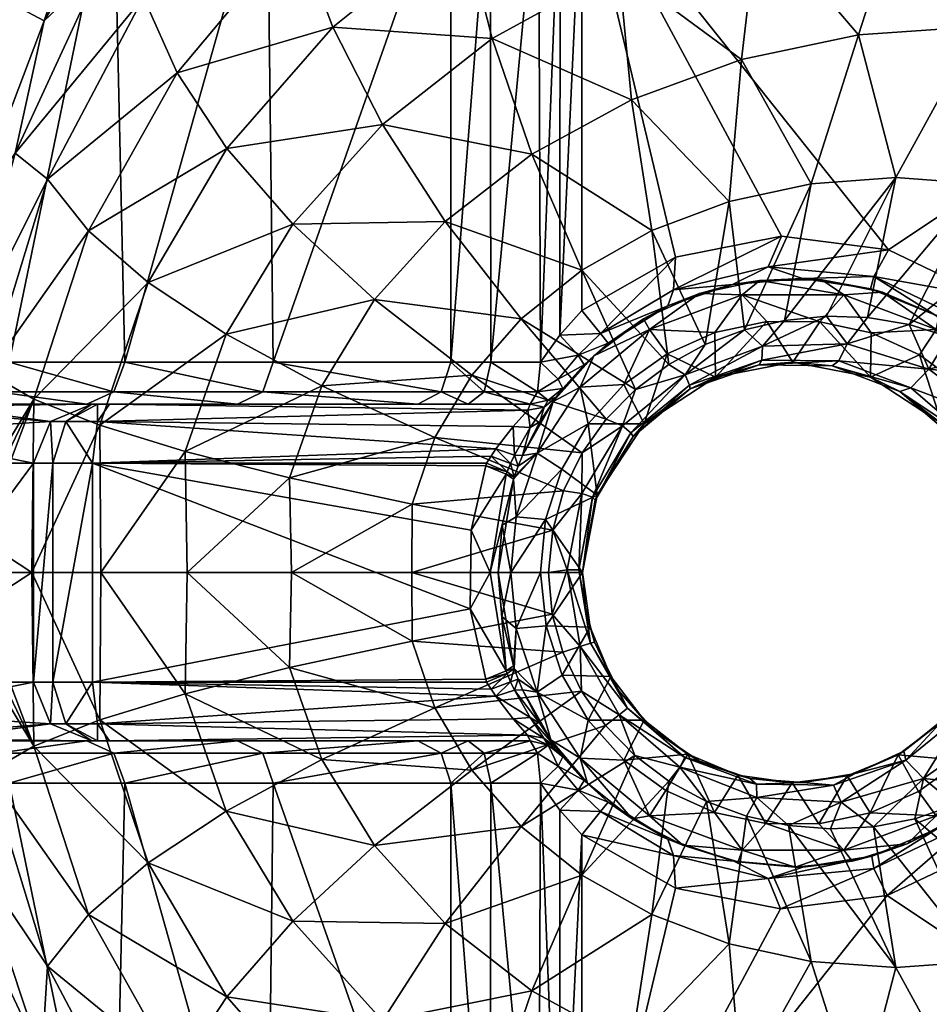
# Model space of a CAD drawing. Header units: inches. Extents: x -281 to 218, y -218 to 218.
# Tile 3 of 6: x -153 to -45, y -51 to 66. Entities that reach past the tile are written whole.
import ezdxf

# ---------------------------------------------------------------- set-up
doc = ezdxf.new("R2010")
doc.units = ezdxf.units.IN
doc.header["$MEASUREMENT"] = 0
doc.layers.add('Layer 1', color=7, linetype='Continuous')

# ---------------------------------------------------------------- blocks, each defined once
blk = doc.blocks.new('Planet Bidet sospeso')
at = {"color": 9, "true_color": 0xc0c0c0}
mesh = blk.add_polyface(dxfattribs=at)
corners = [(-77.62, 137.36, 387.77), (-100.04, 124.31, 389.93), (-79.6, 142.28, 389.54), (-70.69, 136.63, 382.92), (-92.57, 125.16, 384.8), (-53.22, 146.58, 385.37), (-47.27, 144.48, 380.76), (8.25, 98.75, 71.19), (-73.64, 171.74, 86.97), (-95.9, 108, 91.26), (8.51, 95.76, 139.46), (-95.47, 105, 94.23), (-84.32, 104.01, 139.46), (-62.38, 39.97, 159.46), (-49.67, 38.36, 159.46), (-86.09, 84.09, 159.46), (6.42, 75.87, 159.46), (-74.96, 37.49, 159.46), (-86.09, 31.15, 159.46), (-57.56, 128.48, 355.27), (-81.79, 118.4, 356.27), (-62.81, 94.72, 294.12), (-65.14, 77.85, 265.93), (-82.44, 87.3, 295.75), (-41.94, 99.27, 292.4), (-47.52, 81.59, 264.2), (-31.78, 134.64, 354.21), (-29.37, 82.84, 262.42), (-20.43, 100.8, 290.64), (-80.18, 56.19, 241.15), (-96.74, 63.46, 269.08), (-81.71, 71.74, 267.57), (-77.77, 40.64, 216.74), (-92.03, 49.7, 242.46), (-67.11, 60.97, 239.73), (-60.25, 111.6, 324.01), (-82.44, 102.85, 325.42), (-68.6, 44.1, 215.8), (-53.22, 63.9, 238.24), (-36.64, 116.96, 322.53), (-58.85, 46.21, 214.81), (-48.8, 46.93, 213.79), (-38.91, 64.89, 236.7), (-38.76, 46.21, 212.77), (-24.59, 63.9, 235.17), (-29.01, 44.1, 211.77), (-88.7, 28.22, 159.63), (-84.45, 102.61, 146.82), (-89.08, 103.04, 147.1), (-84.84, 98.18, 153.6), (-89.92, 104.51, 139.85), (-88.52, 98.59, 153.77), (-85.44, 91.42, 158.05), (-88.49, 91.87, 158.2), (-88.68, 84.55, 159.62), (8.35, 94.3, 146.98), (7.22, 83.5, 157.93), (8.2, 96.66, 72.07), (-95.89, 106.48, 91.68), (-95.73, 105.4, 92.76), (8.51, 95.76, 74.14)]
mesh.append_faces([[corners[k] for k in face] for face in [(0, 1, 2), (0, 3, 4), (5, 6, 3), (0, 5, 3), (7, 8, 9), (10, 11, 12), (13, 14, 15), (16, 15, 14), (15, 17, 13), (15, 18, 17), (19, 20, 3), (21, 22, 23), (21, 24, 25), (19, 6, 26), (27, 24, 28), (20, 4, 3), (29, 30, 31), (23, 22, 31), (29, 32, 33), (19, 3, 6), (34, 31, 22), (35, 36, 20), (21, 25, 22), (23, 36, 21), (34, 37, 29), (35, 20, 19), (38, 22, 25), (21, 36, 35), (39, 35, 19), (40, 37, 34), (35, 24, 21), (37, 32, 29), (34, 29, 31), (38, 40, 34), (39, 19, 26), (24, 35, 39), (41, 40, 38), (39, 28, 24), (24, 27, 25), (38, 34, 22), (42, 41, 38), (42, 25, 27), (43, 41, 42), (42, 38, 25), (43, 42, 44), (45, 43, 44), (44, 42, 27), (18, 15, 46), (47, 48, 49), (50, 47, 12), (51, 52, 49), (52, 51, 53), (52, 54, 15), (48, 51, 49), (47, 10, 12), (49, 55, 47), (52, 15, 16), (49, 52, 56), (57, 58, 59), (59, 11, 60), (7, 9, 58)]], dxfattribs={"color": 9})
mesh = blk.add_polyface(dxfattribs=at)
corners = [(8.51, 95.76, 139.46), (8.51, 95.76, 74.14), (-95.47, 105, 94.23), (21.6, 93.24, 139.46), (22.29, 93.08, 71.39), (6.42, 75.87, 159.46), (-38.14, 32.81, 159.46), (-28.94, 23.9, 159.46), (17.34, 73.7, 159.46), (27.67, 70.05, 159.46), (-23.03, 12.53, 159.46), (-49.67, 38.36, 159.46), (37.4, 64.92, 159.46), (46.39, 58.39, 159.46), (-5.2, 136.72, 353.13), (-31.78, 134.64, 354.21), (-22.66, 148.62, 378.38), (-29.37, 82.84, 262.42), (-11.22, 81.59, 260.65), (-24.59, 63.9, 235.17), (21.38, 134.64, 352.04), (2.77, 148.97, 375.82), (-20.43, 100.8, 290.64), (1.07, 99.27, 288.88), (21.94, 94.72, 287.16), (6.4, 77.85, 258.92), (38, 63.46, 255.77), (14.22, 49.7, 230.95), (22.97, 71.74, 257.28), (-12.31, 118.76, 321), (-36.64, 116.96, 322.53), (12.01, 116.96, 319.48), (-10.7, 60.97, 233.67), (35.62, 111.6, 317.99), (-29.01, 44.1, 211.77), (2.37, 56.19, 232.25), (-19.84, 40.64, 210.83), (-11.53, 35.95, 209.96), (24.51, 41.71, 229.8), (-84.84, 98.18, 153.6), (7.9, 89.94, 153.59), (8.35, 94.3, 146.98), (7.22, 83.5, 157.93), (-85.44, 91.42, 158.05), (-84.45, 102.61, 146.82), (21.44, 91.86, 146.82), (34.13, 88.98, 139.46), (18.55, 81, 158.05), (30.98, 76.63, 158.05), (20.29, 87.56, 153.6), (33.73, 82.83, 153.6), (29.34, 91.74, 67.95), (29.84, 93.69, 67.03), (8.25, 98.75, 71.19), (8.2, 96.66, 72.07), (-95.89, 106.48, 91.68), (-95.73, 105.4, 92.76)]
mesh.append_faces([[corners[k] for k in face] for face in [(0, 1, 2), (1, 0, 3), (3, 4, 1), (5, 6, 7), (8, 5, 7), (9, 8, 10), (11, 6, 5), (12, 9, 10), (13, 12, 10), (14, 15, 16), (17, 18, 19), (20, 14, 21), (18, 22, 23), (24, 25, 23), (26, 27, 28), (17, 22, 18), (29, 30, 15), (29, 15, 14), (18, 23, 25), (22, 30, 29), (31, 29, 14), (22, 29, 23), (31, 14, 20), (32, 18, 25), (23, 29, 31), (20, 33, 31), (24, 28, 25), (23, 31, 24), (32, 34, 19), (35, 25, 28), (24, 31, 33), (32, 19, 18), (35, 36, 32), (37, 36, 35), (36, 34, 32), (35, 32, 25), (27, 37, 35), (27, 35, 28), (38, 27, 26), (39, 40, 41), (42, 43, 5), (44, 41, 0), (42, 40, 39), (45, 3, 41), (45, 41, 40), (3, 45, 46), (41, 3, 0), (47, 8, 48), (47, 5, 8), (49, 47, 50), (40, 42, 49), (45, 40, 49), (8, 9, 48), (42, 47, 49), (47, 42, 5), (51, 52, 53), (4, 51, 54), (54, 1, 4), (54, 51, 53), (55, 54, 53), (1, 54, 56)]], dxfattribs={"color": 9})
mesh = blk.add_polyface(dxfattribs=at)
corners = [(-155.24, 68.39, 397.22), (-141.39, 91.43, 395.82), (-149.98, 65.56, 394.54), (-136.79, 87.9, 393.36), (-159.15, 41.37, 395.33), (-164.98, 43.17, 398.21), (-164.08, 15.96, 395.75), (-153.41, 49.84, 389.07), (-159.71, 26.45, 389.4), (-143.2, 71.96, 388.49), (-129.33, 92.44, 387.6), (-154.12, 25, 261.86), (-141.71, 85, 231.12), (-155.81, 85, 266.93), (-123.48, 85, 197.56), (-140.37, 25, 228.28), (-122.76, 25, 196.42), (-159.38, 24.62, 278.7), (-165.43, 85, 304.21), (-163.68, 23.9, 295.79), (-120.43, 41.42, 271.53), (-137.6, 34.48, 300.53), (-128.26, 50.4, 299.69), (-138.16, 68.36, 358.7), (-149.59, 46.76, 359.22), (-143.37, 17.5, 301.07), (-128.33, 28.33, 272.38), (-156.63, 23.74, 359.55), (-122.71, 87.88, 358.01), (-144.7, 40.62, 329.55), (-151.19, 20.62, 330.01), (-133.22, 14.39, 272.93), (-109.78, 53.25, 270.42), (-134.17, 59.38, 328.82), (-116.96, 22.19, 245.31), (-119.97, 76.34, 327.86), (-110.72, 32.44, 244.57), (-115.67, 64.79, 298.58), (-143.62, 20, 150.91), (-142.2, 20, 149.98), (-144.31, 20, 152.46), (-158.85, 20, 260.23), (-144.88, 20, 226.12), (-155.5, 21.46, 261.38), (-141.69, 21.46, 227.65), (-126.99, 20, 193.75), (-124, 21.46, 195.64), (-162.95, 19.78, 277.51), (-160.37, 21.55, 278.34), (-164.43, 21.2, 295.52), (-166.49, 19.36, 294.99), (-168.31, 23.4, 321.82)]
mesh.append_faces([[corners[k] for k in face] for face in [(0, 1, 2), (3, 2, 1), (0, 4, 5), (4, 0, 2), (5, 4, 6), (4, 7, 8), (6, 4, 8), (2, 9, 7), (4, 2, 7), (3, 10, 9), (2, 3, 9), (11, 12, 13), (14, 12, 15), (11, 15, 12), (16, 14, 15), (11, 13, 17), (17, 13, 18), (17, 18, 19), (20, 21, 22), (23, 24, 7), (25, 21, 26), (7, 24, 8), (8, 24, 27), (23, 7, 9), (23, 10, 28), (20, 26, 21), (27, 29, 30), (30, 21, 25), (31, 25, 26), (29, 27, 24), (23, 9, 10), (20, 22, 32), (21, 30, 29), (24, 33, 29), (34, 31, 26), (21, 29, 22), (33, 24, 23), (22, 29, 33), (35, 33, 23), (36, 26, 20), (22, 33, 37), (35, 23, 28), (37, 33, 35), (38, 39, 40), (41, 42, 43), (43, 44, 11), (42, 44, 43), (42, 45, 44), (44, 46, 15), (46, 16, 15), (44, 15, 11), (45, 46, 44), (47, 43, 48), (49, 17, 19), (50, 47, 48), (43, 11, 48), (11, 17, 48), (41, 43, 47), (48, 49, 50), (49, 48, 17), (49, 19, 51)]], dxfattribs={"color": 9})
mesh = blk.add_polyface(dxfattribs=at)
corners = [(-123.48, 85, 197.56), (-122.76, 25, 196.42), (-101.66, 85, 166.9), (-101.66, 25, 166.9), (-109.78, 53.25, 270.42), (-102.32, 41.71, 243.61), (-120.43, 41.42, 271.53), (-115.67, 64.79, 298.58), (-100.23, 77.22, 297.25), (-96.74, 63.46, 269.08), (-92.03, 49.7, 242.46), (-82.44, 87.3, 295.75), (-81.71, 71.74, 267.57), (-99.17, 23.46, 219.02), (-103.54, 16.05, 219.51), (-116.96, 22.19, 245.31), (-110.72, 32.44, 244.57), (-93.29, 30.16, 218.38), (-128.33, 28.33, 272.38), (-128.26, 50.4, 299.69), (-122.71, 87.88, 358.01), (-102.55, 90.98, 326.72), (-119.97, 76.34, 327.86), (-86.08, 35.95, 217.61), (-83.2, 18.24, 195.13), (-80.18, 56.19, 241.15), (-89.13, 20.83, 129.79), (-89.48, 20.32, 124.46), (-84.68, 25.75, 124.46), (-92.23, 20, 134.97), (-105.56, 20, 163.76), (-142.2, 20, 149.98), (-99.59, 20, 158.41), (-92.23, 20, 155.22), (-88.68, 84.55, 159.62), (-91.22, 85, 160.12), (-91, 25, 160.07), (-96.99, 85, 162.68), (-96.89, 25, 162.62), (-88.7, 28.22, 159.63), (-86.09, 84.09, 159.46), (-91.36, 21.46, 158.65), (-97.68, 21.46, 161.39), (-102.8, 21.46, 165.98), (-124, 21.46, 195.64), (-126.99, 20, 193.75), (-88.49, 91.87, 158.2), (-88.91, 22.98, 158.36), (-88.33, 21.88, 155.22), (-85.81, 24.69, 154.67), (-86.52, 25.83, 158.02), (-90.07, 20.49, 155.22), (-90.07, 20.49, 134.97), (-88.33, 21.88, 134.97), (-90.58, 19.67, 130.95)]
mesh.append_faces([[corners[k] for k in face] for face in [(0, 1, 2), (2, 1, 3), (4, 5, 6), (7, 8, 9), (10, 4, 9), (8, 11, 12), (13, 14, 15), (16, 13, 15), (4, 7, 9), (17, 13, 16), (16, 15, 18), (5, 17, 16), (4, 19, 7), (20, 21, 22), (8, 12, 9), (7, 22, 8), (23, 17, 5), (24, 13, 17), (5, 16, 6), (10, 23, 5), (8, 22, 21), (8, 21, 11), (10, 5, 4), (25, 10, 9), (26, 27, 28), (29, 30, 31), (29, 32, 30), (33, 32, 29), (34, 35, 36), (37, 2, 3), (38, 35, 37), (37, 3, 38), (35, 38, 36), (36, 39, 34), (34, 39, 40), (33, 41, 42), (42, 38, 3), (30, 32, 43), (43, 42, 3), (42, 41, 38), (36, 38, 41), (32, 42, 43), (42, 32, 33), (44, 30, 43), (43, 3, 1), (44, 45, 30), (44, 43, 1), (46, 35, 34), (47, 48, 49), (47, 50, 36), (39, 36, 50), (33, 51, 41), (41, 47, 36), (41, 51, 48), (47, 41, 48), (33, 29, 52), (48, 51, 53), (33, 52, 51), (51, 52, 53), (52, 54, 26), (53, 52, 26), (54, 52, 29)]], dxfattribs={"color": 9})
mesh = blk.add_polyface(dxfattribs=at)
corners = [(-78.03, 28.89, 120.92), (-70.27, 28.51, 119.46), (-67.05, 32.99, 120.92), (-78.76, 30.16, 124.46), (-72.09, 33.16, 124.46), (-75.96, 26.01, 119.46), (-54.96, 32.99, 120.92), (-64.93, 34.72, 124.46), (-57.56, 34.79, 124.46), (-50.38, 33.34, 124.46), (-57.8, 29.81, 119.46), (-51.71, 28.49, 119.46), (-64.1, 29.84, 119.46), (-84.68, 25.75, 124.46), (-64.61, 26.89, 191.49), (-57.03, 30.46, 195.44), (-54.55, 27.17, 191.3), (-62.02, 29.97, 195.38), (-73.83, 23.48, 191.55), (-66.78, 28.85, 195.31), (-71.44, 27.1, 195.22), (-52.13, 30.3, 195.45), (-64.69, 25.26, 187.12), (-86.08, 35.95, 217.61), (-77.77, 40.64, 216.74), (-75.76, 24.73, 195.16), (-79.72, 21.76, 195.13), (-93.29, 30.16, 218.38), (-68.6, 44.1, 215.8), (-92.03, 49.7, 242.46), (-58.85, 46.21, 214.81), (-48.8, 46.93, 213.79), (-51.79, 33.7, 154.46), (-59.89, 34.93, 154.46), (-68.19, 34.24, 154.46), (-75.89, 31.68, 154.46), (-82.96, 27.26, 154.46), (-61.01, 25, 119.46), (-70.21, 23.24, 119.46), (-51.8, 23.24, 119.46), (-63.96, 36.34, 157.99), (-51.39, 35.17, 157.99), (-49.67, 38.36, 159.46), (-75.18, 33.6, 157.99), (-62.38, 39.97, 159.46), (-83.88, 28.4, 157.99), (-74.96, 37.49, 159.46), (-86.09, 31.15, 159.46), (-86.52, 25.83, 158.02), (-88.7, 28.22, 159.63)]
mesh.append_faces([[corners[k] for k in face] for face in [(0, 1, 2), (3, 0, 4), (4, 0, 2), (0, 5, 1), (6, 7, 2), (6, 8, 7), (2, 7, 4), (8, 6, 9), (6, 10, 11), (2, 12, 10), (6, 2, 10), (12, 2, 1), (0, 3, 13), (14, 15, 16), (14, 17, 15), (18, 19, 14), (18, 20, 19), (17, 14, 19), (21, 16, 15), (14, 16, 22), (23, 24, 25), (26, 27, 23), (26, 23, 25), (24, 28, 20), (24, 23, 29), (24, 20, 25), (28, 30, 19), (28, 19, 20), (17, 30, 31), (30, 17, 19), (21, 15, 31), (31, 15, 17), (8, 32, 33), (32, 8, 9), (33, 34, 7), (7, 8, 33), (35, 4, 34), (7, 34, 4), (3, 35, 36), (35, 3, 4), (13, 3, 36), (37, 10, 12), (38, 12, 1), (38, 37, 12), (39, 11, 10), (40, 41, 42), (40, 43, 34), (44, 40, 42), (45, 35, 43), (41, 40, 33), (45, 36, 35), (34, 43, 35), (45, 46, 47), (46, 43, 44), (33, 40, 34), (43, 46, 45), (32, 41, 33), (43, 40, 44), (48, 36, 45), (49, 45, 47), (49, 48, 45)]], dxfattribs={"color": 9})
mesh = blk.add_polyface(dxfattribs=at)
corners = [(-43.98, 28.89, 120.92), (-50.38, 33.34, 124.46), (-54.96, 32.99, 120.92), (-43.66, 30.43, 124.46), (-51.71, 28.49, 119.46), (-35.74, 22.05, 120.92), (-37.64, 26.14, 124.46), (-40.92, 22.15, 119.46), (-45.97, 25.87, 119.46), (-32.69, 20.68, 124.46), (-36.78, 17.55, 119.46), (-30.63, 14.2, 120.92), (-40.19, 16.11, 184.25), (-47.02, 21.94, 185.24), (-36.74, 18.08, 190.59), (-44.85, 24.16, 190.96), (-33.95, 23.09, 195.02), (-31.33, 9.55, 190.3), (-35.82, 8.38, 183.57), (-41.66, 15.83, 177.17), (-37.42, 8.29, 175.88), (-38.04, 25.85, 195.19), (-47.2, 29.47, 195.41), (-54.55, 27.17, 191.3), (-55.54, 25.15, 186.3), (-52.13, 30.3, 195.45), (-48.29, 21.51, 179.06), (-56.35, 24.56, 181.03), (-42.51, 28, 195.33), (-48.8, 46.93, 213.79), (-38.76, 46.21, 212.77), (-29.01, 44.1, 211.77), (-37.34, 25.83, 154.46), (-44.14, 30.63, 154.46), (-51.79, 33.7, 154.46), (-51.8, 23.24, 119.46), (-43.33, 17.68, 119.46), (-37.76, 9.2, 119.46), (-31.71, 6.25, 119.46), (-33.63, 12.1, 119.46), (-36.01, 0, 119.46), (-36.37, 4.23, 175.55), (-36.01, 0, 175.44), (-34.38, -0.32, 183.33), (-39.64, 29.55, 157.99), (-28.94, 23.9, 159.46), (-38.14, 32.81, 159.46), (-51.39, 35.17, 157.99), (-49.67, 38.36, 159.46), (-30.85, 20.5, 157.99)]
mesh.append_faces([[corners[k] for k in face] for face in [(0, 1, 2), (1, 0, 3), (2, 4, 0), (0, 5, 6), (6, 3, 0), (7, 0, 8), (6, 5, 9), (5, 10, 11), (10, 5, 7), (5, 0, 7), (4, 8, 0), (12, 13, 14), (14, 15, 16), (17, 18, 12), (18, 19, 12), (18, 20, 19), (15, 21, 16), (22, 15, 23), (15, 13, 24), (23, 25, 22), (26, 27, 13), (12, 19, 26), (15, 28, 21), (22, 28, 15), (13, 12, 26), (15, 14, 13), (14, 17, 12), (25, 29, 30), (25, 30, 22), (22, 30, 31), (22, 31, 28), (9, 32, 6), (33, 3, 6), (6, 32, 33), (34, 1, 33), (3, 33, 1), (35, 36, 8), (4, 35, 8), (37, 10, 36), (8, 36, 7), (37, 38, 39), (36, 10, 7), (37, 39, 10), (37, 40, 38), (19, 36, 26), (35, 26, 36), (19, 20, 37), (37, 36, 19), (37, 41, 40), (41, 37, 20), (41, 42, 40), (41, 20, 18), (41, 43, 42), (18, 43, 41), (44, 45, 46), (47, 44, 46), (47, 33, 44), (47, 34, 33), (48, 47, 46), (32, 44, 33), (49, 44, 32)]], dxfattribs={"color": 9})
mesh = blk.add_polyface(dxfattribs=at)
corners = [(-81.08, 22.36, 119.46), (-78.03, 28.89, 120.92), (-86.27, 22.05, 120.92), (-84.68, 25.75, 124.46), (-89.48, 20.32, 124.46), (-75.96, 26.01, 119.46), (-85.34, 17.67, 119.46), (-73.83, 23.48, 191.55), (-81.24, 17.42, 191.55), (-79.72, 21.76, 195.13), (-55.54, 25.15, 186.3), (-54.55, 27.17, 191.3), (-44.85, 24.16, 190.96), (-64.69, 25.26, 187.12), (-80.26, 16.61, 187.59), (-73.29, 22.28, 187.52), (-64.61, 26.89, 191.49), (-84.81, 8.98, 187.51), (-86.08, 9.41, 191.56), (-86.04, 14.22, 195.16), (-87.85, 0.34, 191.57), (-86.46, 0.32, 187.45), (-86.01, 0, 183.19), (-85.65, -4.2, 183.21), (-84.49, 8.6, 183.31), (-80, 16.19, 183.45), (-88.25, 9.73, 195.21), (-73.2, 21.83, 183.32), (-83.2, 18.24, 195.13), (-65.01, 24.67, 182.55), (-75.76, 24.73, 195.16), (-71.44, 27.1, 195.22), (-56.35, 24.56, 181.03), (-47.02, 21.94, 185.24), (-86.01, 0, 119.46), (-93.29, 30.16, 218.38), (-82.96, 27.26, 154.46), (-85.81, 24.69, 154.67), (-88.33, 21.88, 134.97), (-88.33, 21.88, 155.22), (-89.13, 20.83, 129.79), (-57.8, 29.81, 119.46), (-61.01, 25, 119.46), (-51.8, 23.24, 119.46), (-78.68, 17.68, 119.46), (-70.27, 28.51, 119.46), (-70.21, 23.24, 119.46), (-84.25, 9.2, 119.46), (-90.4, 6.29, 119.46), (-88.46, 12.28, 119.46), (-48.29, 21.51, 179.06), (-86.52, 25.83, 158.02), (-88.91, 22.98, 158.36)]
mesh.append_faces([[corners[k] for k in face] for face in [(0, 1, 2), (3, 2, 1), (4, 2, 3), (5, 1, 0), (2, 6, 0), (7, 8, 9), (10, 11, 12), (13, 11, 10), (8, 7, 14), (15, 16, 13), (17, 18, 8), (18, 19, 8), (14, 7, 15), (20, 18, 21), (17, 8, 14), (21, 18, 17), (22, 23, 21), (24, 22, 17), (21, 17, 22), (14, 25, 24), (18, 26, 19), (17, 14, 24), (15, 27, 25), (8, 28, 9), (19, 28, 8), (14, 15, 25), (29, 27, 13), (7, 30, 31), (9, 30, 7), (15, 13, 27), (32, 29, 10), (7, 16, 15), (13, 10, 29), (10, 33, 32), (23, 22, 34), (28, 35, 9), (36, 37, 3), (38, 37, 39), (3, 37, 38), (3, 38, 40), (41, 42, 43), (5, 0, 44), (45, 5, 46), (47, 48, 34), (6, 44, 0), (6, 49, 47), (47, 44, 6), (44, 46, 5), (29, 42, 46), (44, 27, 46), (29, 46, 27), (44, 47, 25), (25, 27, 44), (24, 47, 34), (47, 24, 25), (24, 34, 22), (42, 29, 32), (43, 32, 50), (32, 43, 42), (37, 51, 52), (36, 51, 37)]], dxfattribs={"color": 9})
mesh = blk.add_polyface(dxfattribs=at)
corners = [(-158.12, 9.2, 356.15), (-157.74, 7.03, 352.9), (-170, 6.9, 352.91), (-170, 9.23, 363.74), (-159.8, 7.14, 366.94), (-159.24, 9.25, 363.78), (-160.15, 3.68, 368.8), (-170, 7.1, 367.01), (-170, 3.91, 369.26), (-160.38, 0, 370), (-158.63, 9.97, 359.88), (-170, 9.14, 356.11), (-170, 10, 360), (-157.51, 3.96, 350.85), (-170, 3.81, 350.83), (-157.45, 0, 350), (-170, 0, 350), (-164.08, 15.96, 395.75), (-159.71, 26.45, 389.4), (-162.15, 0, 389.52), (-164.6, -9.88, 395.8), (-156.63, 23.74, 359.55), (-151.19, 20.62, 330.01), (-120.82, 11.27, 245.78), (-120.59, 0, 243.03), (-132.96, 0, 268.62), (-151.43, 0, 322.23), (-143.37, 17.5, 301.07), (-143.25, 0, 295.04), (-133.22, 14.39, 272.93), (-106.24, 8.15, 219.82), (-161.4, 0, 379.75), (-116.96, 22.19, 245.31), (-103.54, 16.05, 219.51), (-126.99, 20, 193.75), (-144.31, 20, 152.46), (-142.2, 20, 149.98), (-144.88, 20, 226.12), (-158.85, 20, 260.23), (-105.56, 20, 163.76), (-170.52, 13, 294.44), (-170.52, -13, 294.44), (-151.25, 13, 151.52), (-99.25, 5.03, 129.77), (-97.51, 12.67, 129.24), (-144.22, 13, 143.28), (-99.34, -4.29, 129.79), (-97.4, 13, 129.21), (-151.25, -13, 151.52), (-148.95, 13, 146.36), (-148.95, -13, 146.36), (-96.31, 14.69, 129.1), (-96.87, 13.85, 129.11), (-143.63, 17.95, 145.24), (-92.52, 19.3, 131.88), (-94.23, 17.37, 129.86), (-149.22, 17.95, 151.79), (-147.39, 17.95, 147.7), (-143.62, 20, 150.91), (-162.95, 19.78, 277.51), (-166.49, 19.36, 294.99), (-169.5, 16.67, 294.58)]
mesh.append_faces([[corners[k] for k in face] for face in [(0, 1, 2), (3, 4, 5), (6, 4, 7), (8, 9, 6), (10, 0, 11), (10, 12, 5), (1, 13, 14), (15, 16, 13), (17, 18, 19), (20, 17, 19), (21, 5, 4), (13, 1, 22), (5, 21, 10), (23, 24, 25), (22, 26, 13), (27, 28, 26), (25, 29, 23), (27, 29, 28), (30, 24, 23), (26, 15, 13), (21, 22, 0), (21, 4, 18), (31, 18, 4), (18, 31, 19), (31, 4, 6), (31, 6, 9), (1, 0, 22), (0, 10, 21), (27, 26, 22), (29, 25, 28), (32, 33, 23), (32, 23, 29), (34, 35, 36), (37, 38, 35), (34, 37, 35), (39, 34, 36), (40, 41, 42), (43, 44, 45), (46, 43, 45), (47, 45, 44), (42, 48, 49), (49, 50, 45), (51, 45, 52), (53, 45, 51), (52, 45, 47), (53, 54, 36), (55, 53, 51), (56, 42, 49), (45, 57, 49), (57, 56, 49), (35, 57, 58), (58, 53, 36), (35, 56, 57), (53, 57, 45), (57, 53, 58), (38, 59, 35), (59, 60, 56), (56, 35, 59), (56, 60, 61), (61, 42, 56), (40, 42, 61)]], dxfattribs={"color": 9})
mesh = blk.add_polyface(dxfattribs=at)
corners = [(-89.48, 20.32, 124.46), (-91.39, 14.2, 120.92), (-86.27, 22.05, 120.92), (-94.2, 11.09, 124.46), (-94.11, 11.38, 124.44), (-93.12, 13.91, 124.46), (-93.64, 12.65, 124.4), (-95.55, 5.65, 124.46), (-93.88, 6.64, 120.92), (-96.01, 0, 124.46), (-94.54, 0, 120.92), (-91.01, 0, 119.46), (-90.4, 6.29, 119.46), (-88.46, 12.28, 119.46), (-85.34, 17.67, 119.46), (-87.85, 0.34, 191.57), (-89.54, 5.03, 195.23), (-86.08, 9.41, 191.56), (-90.06, 0, 195.25), (-88.25, 9.73, 195.21), (-96.01, 0, 125.07), (-106.24, 8.15, 219.82), (-106.29, 0, 218.58), (-120.59, 0, 243.03), (-103.54, 16.05, 219.51), (-120.82, 11.27, 245.78), (-86.04, 14.22, 195.16), (-99.17, 23.46, 219.02), (-83.2, 18.24, 195.13), (-89.13, 20.83, 129.79), (-91.06, 17.93, 126.12), (-86.01, 0, 119.46), (-84.25, 9.2, 119.46), (-143.63, 17.95, 145.24), (-94.23, 17.37, 129.86), (-92.52, 19.3, 131.88), (-92.23, 20, 134.97), (-142.2, 20, 149.98), (-97.51, 12.67, 129.24), (-99.25, 5.03, 129.77), (-95.07, 11.68, 127.46), (-96.99, 0, 128.06), (-99.34, -4.29, 129.79), (-94.97, 11.98, 127.43), (-97.4, 13, 129.21), (-92.24, 17.23, 128.27), (-94.07, 13.96, 127.28), (-96.31, 14.69, 129.1), (-90.58, 19.67, 130.95), (-96.87, 13.85, 129.11), (-94.55, 12.97, 127.31)]
mesh.append_faces([[corners[k] for k in face] for face in [(0, 1, 2), (3, 1, 4), (0, 5, 1), (6, 4, 1), (3, 7, 8), (7, 9, 10), (5, 6, 1), (8, 7, 10), (11, 12, 10), (3, 8, 1), (1, 13, 14), (2, 1, 14), (13, 8, 12), (1, 8, 13), (12, 8, 10), (15, 16, 17), (15, 18, 16), (16, 19, 17), (7, 3, 20), (20, 9, 7), (21, 22, 23), (22, 16, 18), (24, 21, 25), (21, 16, 22), (16, 21, 19), (19, 21, 24), (19, 24, 26), (26, 24, 27), (26, 27, 28), (29, 30, 0), (30, 5, 0), (31, 12, 11), (32, 13, 12), (33, 34, 35), (35, 36, 37), (38, 39, 40), (41, 3, 40), (41, 39, 42), (39, 41, 40), (3, 41, 20), (4, 43, 40), (44, 38, 43), (38, 40, 43), (40, 3, 4), (5, 30, 45), (45, 46, 5), (47, 46, 34), (30, 29, 48), (45, 34, 46), (35, 48, 36), (35, 34, 45), (45, 48, 35), (48, 45, 30), (49, 43, 50), (4, 6, 50), (46, 6, 5), (47, 49, 50), (43, 4, 50), (44, 43, 49), (46, 50, 6), (50, 46, 47)]], dxfattribs={"color": 9})
mesh = blk.add_polyface(dxfattribs=at)
corners = [(-170.21, 16.78, 398.74), (-164.6, -9.88, 395.8), (-170.78, -10.31, 398.8), (-162.07, -4.86, 389.51), (-162.15, 0, 389.52), (-161.83, -9.65, 389.5), (-161.4, 0, 379.75), (-160.22, -3.9, 369.18), (-159.81, -7.07, 367.05), (-160.38, 0, 370), (-156.63, -23.74, 359.55), (-151.43, 0, 322.23), (-151.19, -20.62, 330.01), (-157.52, -3.95, 350.85), (-157.45, 0, 350), (-158.11, -9.17, 356.08), (-158.63, -9.93, 359.88), (-159.27, -9.2, 363.95), (-157.73, -7.01, 352.87), (-120.82, -11.27, 245.78), (-116.96, -22.19, 245.31), (-133.22, -14.39, 272.93), (-143.25, 0, 295.04), (-143.37, -17.5, 301.07), (-132.96, 0, 268.62), (-120.59, 0, 243.03), (-151.25, 13, 151.52), (-170.52, -13, 294.44), (-151.25, -13, 151.52), (-144.22, -13, 143.28), (-99.34, -4.29, 129.79), (-144.22, 13, 143.28), (-148.95, -13, 146.36), (-148.95, 13, 146.36), (-149.22, -17.95, 151.79), (-166.49, -19.36, 294.99), (-162.95, -19.78, 277.51), (-169.5, -16.67, 294.58), (-144.31, -20, 152.46), (-143.63, -17.95, 145.24), (-147.39, -17.95, 147.7), (-143.62, -20, 150.91), (-142.2, -20, 149.98), (-92.53, -19.3, 131.87), (-96.31, -14.69, 129.1), (-160.71, -35.46, 395.47), (-158.09, -34.14, 389.32), (-170, -10, 360), (-170, -9.23, 356.26), (-170, -7.1, 352.99), (-170, -3.91, 350.74), (-170, 0, 350), (-170, -9.14, 363.89), (-170, -6.9, 367.09), (-170, -3.81, 369.17), (-170, 0, 370)]
mesh.append_faces([[corners[k] for k in face] for face in [(0, 1, 2), (3, 1, 4), (3, 5, 1), (6, 7, 8), (9, 7, 6), (8, 10, 5), (6, 8, 5), (11, 12, 13), (14, 11, 13), (12, 10, 15), (16, 10, 17), (15, 18, 12), (10, 8, 17), (6, 3, 4), (6, 5, 3), (16, 15, 10), (19, 20, 21), (12, 18, 13), (22, 23, 11), (23, 12, 11), (24, 21, 22), (21, 23, 22), (25, 19, 24), (19, 21, 24), (26, 27, 28), (29, 30, 31), (32, 29, 31), (33, 28, 32), (34, 35, 36), (28, 27, 37), (35, 34, 37), (38, 34, 36), (34, 28, 37), (39, 29, 40), (40, 41, 39), (32, 28, 34), (40, 34, 38), (29, 32, 40), (41, 42, 39), (40, 32, 34), (41, 40, 38), (43, 39, 42), (29, 39, 44), (1, 45, 2), (46, 1, 5), (15, 16, 47), (48, 18, 15), (15, 47, 48), (18, 49, 13), (49, 18, 48), (14, 13, 50), (49, 50, 13), (14, 50, 51), (52, 47, 16), (53, 52, 17), (16, 17, 52), (8, 54, 53), (53, 17, 8), (54, 7, 55), (7, 54, 8), (7, 9, 55)]], dxfattribs={"color": 9})
mesh = blk.add_polyface(dxfattribs=at)
corners = [(-89.6, -4.92, 195.24), (-87.85, 0.34, 191.57), (-86.3, -8.77, 191.52), (-88.36, -9.44, 195.21), (-90.06, 0, 195.25), (-103.54, -16.05, 219.51), (-106.24, -8.15, 219.82), (-120.82, -11.27, 245.78), (-116.96, -22.19, 245.31), (-106.29, 0, 218.58), (-99.17, -23.46, 219.02), (-86.12, -14.08, 195.16), (-83.27, -18.18, 195.14), (-120.59, 0, 243.03), (-95.61, -5.23, 124.46), (-96.01, 0, 125.07), (-94.2, -11.09, 124.46), (-96.01, 0, 124.46), (-91.06, -17.93, 126.12), (-89.77, -19.88, 124.46), (-93.12, -13.91, 124.46), (-85.1, -6.47, 119.46), (-90.31, -6.34, 119.46), (-88.42, -12.18, 119.46), (-86.01, 0, 119.46), (-91.01, 0, 119.46), (-144.22, -13, 143.28), (-97.4, -13, 129.21), (-97.51, -12.67, 129.24), (-99.34, -4.29, 129.79), (-96.31, -14.69, 129.1), (-96.87, -13.85, 129.11), (-143.63, -17.95, 145.24), (-94.23, -17.37, 129.86), (-92.53, -19.3, 131.87), (-91.39, -14.2, 120.92), (-93.64, -12.65, 124.4), (-85.33, -17.53, 119.46), (-86.27, -22.05, 120.92), (-93.88, -6.64, 120.92), (-94.11, -11.38, 124.44), (-94.54, 0, 120.92), (-92.24, -17.23, 128.27), (-94.07, -13.96, 127.28), (-89.14, -20.82, 129.78), (-90.59, -19.67, 130.94), (-94.55, -12.98, 127.31), (-94.97, -11.98, 127.43), (-95.07, -11.68, 127.46), (-96.99, 0, 128.06)]
mesh.append_faces([[corners[k] for k in face] for face in [(0, 1, 2), (0, 2, 3), (0, 4, 1), (5, 6, 3), (5, 7, 6), (5, 8, 7), (0, 9, 4), (10, 5, 11), (10, 11, 12), (0, 6, 9), (5, 3, 11), (9, 6, 13), (7, 13, 6), (6, 0, 3), (14, 15, 16), (15, 14, 17), (18, 19, 20), (21, 22, 23), (24, 25, 22), (26, 27, 28), (29, 26, 28), (30, 31, 26), (31, 27, 26), (30, 32, 33), (33, 32, 34), (35, 36, 20), (37, 35, 38), (39, 22, 25), (19, 38, 35), (35, 40, 36), (35, 39, 40), (35, 22, 39), (40, 39, 16), (16, 39, 14), (41, 17, 14), (39, 25, 41), (14, 39, 41), (22, 35, 23), (23, 35, 37), (35, 20, 19), (33, 42, 30), (20, 43, 18), (42, 44, 18), (42, 33, 45), (43, 42, 18), (42, 43, 30), (31, 46, 47), (46, 40, 47), (47, 27, 31), (30, 43, 46), (40, 46, 36), (36, 43, 20), (36, 46, 43), (46, 31, 30), (27, 47, 28), (16, 48, 40), (40, 48, 47), (47, 48, 28), (48, 29, 28), (48, 16, 15), (15, 49, 48), (48, 49, 29)]], dxfattribs={"color": 9})
mesh = blk.add_polyface(dxfattribs=at)
corners = [(-86.3, -8.77, 191.52), (-87.85, 0.34, 191.57), (-85.05, -8.38, 187.55), (-86.46, 0.32, 187.45), (-85.65, -4.2, 183.21), (-84.6, -8.27, 183.29), (-81.68, -14.04, 183.47), (-82.63, -12.36, 119.46), (-78.68, -17.54, 119.46), (-85.1, -6.47, 119.46), (-86.01, 0, 119.46), (-77.43, -18.82, 183.52), (-73.51, -21.56, 119.46), (-77.77, -40.64, 216.74), (-86.08, -35.95, 217.61), (-75.75, -24.77, 195.16), (-71.26, -27.19, 195.21), (-93.29, -30.16, 218.38), (-79.81, -21.75, 195.14), (-83.27, -18.18, 195.14), (-75.89, -31.67, 154.46), (-80.1, -29.26, 124.46), (-82.96, -27.26, 154.46), (-74.09, -32.4, 124.46), (-85.43, -25, 124.46), (-85.8, -24.71, 154.67), (-88.33, -21.88, 134.97), (-88.33, -21.88, 155.22), (-90.31, -6.34, 119.46), (-85.33, -17.53, 119.46), (-88.42, -12.18, 119.46), (-81.11, -22.27, 119.46), (-76.09, -25.91, 119.46), (-81.67, -16.91, 191.55), (-80.67, -16.12, 187.58), (-73.85, -21.96, 187.54), (-74.43, -23.13, 191.55), (-88.36, -9.44, 195.21), (-86.12, -14.08, 195.16), (-72.2, -22.35, 183.31), (-86.27, -22.05, 120.92), (-78.03, -28.89, 120.92), (-89.77, -19.88, 124.46), (-70.33, -28.51, 119.46), (-86.51, -25.84, 158.02), (-83.88, -28.4, 157.99), (-88.69, -28.24, 159.62), (-86.09, -31.15, 159.46), (-88.91, -22.98, 158.36), (-75.18, -33.6, 157.99), (-74.96, -37.49, 159.46)]
mesh.append_faces([[corners[k] for k in face] for face in [(0, 1, 2), (1, 3, 2), (4, 5, 2), (2, 3, 4), (6, 7, 8), (9, 4, 10), (6, 8, 11), (11, 8, 12), (6, 5, 7), (9, 5, 4), (5, 9, 7), (13, 14, 15), (16, 13, 15), (14, 17, 18), (14, 18, 15), (17, 19, 18), (20, 21, 22), (21, 20, 23), (24, 25, 22), (22, 21, 24), (25, 26, 27), (24, 26, 25), (10, 28, 9), (8, 7, 29), (7, 9, 30), (8, 31, 12), (31, 32, 12), (8, 29, 31), (7, 30, 29), (33, 0, 34), (34, 35, 33), (36, 18, 33), (37, 0, 38), (34, 2, 6), (2, 34, 0), (6, 2, 5), (19, 38, 33), (15, 18, 36), (35, 11, 39), (34, 6, 11), (34, 11, 35), (0, 33, 38), (19, 33, 18), (36, 33, 35), (31, 40, 41), (40, 24, 21), (21, 41, 40), (42, 24, 40), (40, 31, 29), (41, 32, 31), (32, 41, 43), (41, 21, 23), (25, 44, 22), (45, 46, 47), (44, 45, 22), (48, 44, 25), (45, 44, 46), (20, 45, 49), (50, 49, 47), (22, 45, 20), (47, 49, 45)]], dxfattribs={"color": 9})
mesh = blk.add_polyface(dxfattribs=at)
corners = [(-47.83, -21.23, 178.9), (-48.5, -21.66, 119.46), (-43.34, -17.75, 119.46), (-39.17, -12.17, 176.42), (-42.96, -17.28, 177.55), (-39.32, -12.59, 119.46), (-36.8, -6.53, 119.46), (-36.85, -6.41, 175.71), (-36.01, 0, 119.46), (-36.01, 0, 175.44), (-53.62, -23.88, 180.38), (-29.01, -44.1, 211.77), (-46.51, -29.25, 195.41), (-41.69, -27.61, 195.31), (-51.42, -30.19, 195.45), (-38.76, -46.21, 212.77), (-37.34, -25.65, 154.46), (-36.17, -24.69, 124.46), (-41.44, -29.01, 124.46), (-31.98, -19.39, 154.46), (-47.42, -32.23, 124.46), (-43.97, -30.49, 154.46), (-53.97, -34.27, 124.46), (-51.62, -33.69, 154.46), (-46.09, -26.02, 119.46), (-51.82, -28.54, 119.46), (-54.57, -24.13, 119.46), (-36.8, -17.71, 119.46), (-40.99, -22.32, 119.46), (-33.62, -12.23, 119.46), (-36.04, -8.97, 183.6), (-37.21, -25.31, 195.18), (-45.51, -24.48, 190.99), (-37.24, -18.61, 190.61), (-55.28, -27.26, 191.32), (-47.59, -22.27, 185.32), (-40.6, -16.59, 184.31), (-33.12, -22.33, 195), (-34.38, -0.32, 183.33), (-31.61, -10.21, 190.31), (-43.98, -28.89, 120.92), (-54.96, -32.99, 120.92), (-35.74, -22.05, 120.92), (-38.28, -32.9, 159.46), (-30.85, -20.5, 157.99), (-39.64, -29.55, 157.99), (-51.39, -35.17, 157.99), (-49.8, -38.38, 159.46)]
mesh.append_faces([[corners[k] for k in face] for face in [(0, 1, 2), (3, 4, 5), (2, 5, 4), (6, 7, 3), (3, 5, 6), (7, 8, 9), (8, 7, 6), (0, 2, 4), (0, 10, 1), (11, 12, 13), (14, 12, 15), (16, 17, 18), (17, 16, 19), (18, 20, 21), (21, 16, 18), (22, 23, 20), (21, 20, 23), (24, 1, 25), (25, 1, 26), (27, 5, 2), (1, 28, 2), (5, 27, 29), (5, 29, 6), (2, 28, 27), (1, 24, 28), (7, 30, 3), (31, 13, 32), (31, 32, 33), (14, 34, 32), (14, 32, 12), (35, 36, 32), (0, 35, 10), (33, 37, 31), (33, 36, 30), (38, 7, 9), (38, 30, 7), (36, 4, 3), (30, 36, 3), (35, 0, 4), (39, 33, 30), (4, 36, 35), (12, 32, 13), (33, 32, 36), (32, 34, 35), (17, 40, 18), (22, 20, 41), (40, 17, 42), (18, 40, 20), (40, 41, 20), (25, 40, 24), (41, 40, 25), (28, 24, 40), (42, 28, 40), (28, 42, 27), (43, 44, 45), (46, 47, 45), (43, 45, 47), (16, 45, 44), (21, 45, 16), (23, 46, 21), (46, 45, 21)]], dxfattribs={"color": 9})
mesh = blk.add_polyface(dxfattribs=at)
corners = [(-120.43, -41.42, 271.53), (-128.26, -50.4, 299.69), (-137.6, -34.48, 300.53), (-149.59, -46.76, 359.22), (-138.16, -68.36, 358.7), (-150.26, -57.69, 388.9), (-143.37, -17.5, 301.07), (-151.19, -20.62, 330.01), (-115.67, -64.79, 298.58), (-134.17, -59.38, 328.82), (-158.09, -34.14, 389.32), (-144.7, -40.62, 329.55), (-128.33, -28.33, 272.38), (-110.72, -32.44, 244.57), (-161.83, -9.65, 389.5), (-156.63, -23.74, 359.55), (-133.22, -14.39, 272.93), (-116.96, -22.19, 245.31), (-168.31, -23.4, 321.82), (-165.43, -85, 304.21), (-163.68, -23.9, 295.79), (-170.38, -85, 342.09), (-159.38, -24.62, 278.7), (-155.81, -85, 266.93), (-154.12, -25, 261.86), (-141.71, -85, 231.12), (-140.37, -25, 228.28), (-122.76, -25, 196.42), (-123.48, -85, 197.56), (-144.31, -20, 152.46), (-144.88, -20, 226.12), (-126.99, -20, 193.75), (-105.56, -20, 163.76), (-142.2, -20, 149.98), (-158.85, -20, 260.23), (-143.62, -20, 150.91), (-162.95, -19.78, 277.51), (-124, -21.46, 195.64), (-155.5, -21.46, 261.38), (-141.69, -21.46, 227.65), (-164.43, -21.2, 295.52), (-160.37, -21.55, 278.34), (-166.49, -19.36, 294.99), (-168.96, -20.93, 321.73), (-170.73, -19.11, 321.49), (-160.71, -35.46, 395.47), (-164.6, -9.88, 395.8), (-152.51, -60.02, 394.76), (-157.95, -62.54, 397.5), (-166.64, -36.98, 398.38), (-170.78, -10.31, 398.8), (-138.64, -79.56, 388.21)]
mesh.append_faces([[corners[k] for k in face] for face in [(0, 1, 2), (3, 4, 5), (6, 2, 7), (8, 9, 1), (10, 3, 5), (9, 3, 11), (12, 13, 0), (11, 2, 1), (0, 2, 12), (3, 9, 4), (14, 15, 10), (15, 7, 11), (11, 1, 9), (11, 7, 2), (16, 12, 6), (2, 6, 12), (12, 16, 17), (3, 15, 11), (3, 10, 15), (18, 19, 20), (18, 21, 19), (22, 20, 19), (22, 23, 24), (23, 22, 19), (25, 26, 24), (24, 23, 25), (27, 26, 28), (25, 28, 26), (29, 30, 31), (32, 33, 31), (30, 29, 34), (29, 33, 35), (31, 33, 29), (34, 29, 36), (27, 37, 26), (34, 38, 30), (24, 39, 38), (24, 26, 39), (37, 39, 26), (38, 39, 30), (30, 39, 31), (39, 37, 31), (20, 22, 40), (41, 42, 40), (22, 41, 40), (41, 24, 38), (36, 38, 34), (22, 24, 41), (41, 36, 42), (36, 41, 38), (43, 18, 40), (42, 44, 43), (20, 40, 18), (43, 40, 42), (10, 45, 46), (47, 48, 49), (50, 45, 49), (47, 5, 51), (45, 10, 5), (47, 45, 5), (45, 47, 49)]], dxfattribs={"color": 9})
mesh = blk.add_polyface(dxfattribs=at)
corners = [(-11.22, -81.59, 260.65), (-20.43, -100.8, 290.64), (-29.37, -82.84, 262.42), (-10.7, -60.97, 233.67), (-19.84, -40.64, 210.83), (2.37, -56.19, 232.25), (22.97, -71.74, 257.28), (21.94, -94.72, 287.16), (6.4, -77.85, 258.92), (-11.53, -35.95, 209.96), (14.22, -49.7, 230.95), (1.07, -99.27, 288.88), (12.01, -116.96, 319.48), (-12.31, -118.76, 321), (-36.64, -116.96, 322.53), (-41.94, -99.27, 292.4), (-4.32, -30.16, 209.2), (24.51, -41.71, 229.8), (-5.2, -136.72, 353.13), (21.38, -134.64, 352.04), (11.99, -148.13, 374.86), (35.62, -111.6, 317.99), (-29.01, -44.1, 211.77), (-24.59, -63.9, 235.17), (-38.76, -46.21, 212.77), (-38.91, -64.89, 236.7), (-31.78, -134.64, 354.21), (8.51, -95.76, 139.46), (8.51, -95.76, 74.12), (21.63, -93.3, 139.46), (22.29, -93.08, 71.39), (27.72, -70.01, 159.46), (-23.1, -12.72, 159.46), (17.34, -73.7, 159.46), (37.54, -64.83, 159.46), (46.46, -58.32, 159.46), (-29.06, -24.04, 159.46), (-38.28, -32.9, 159.46), (6.42, -75.87, 159.46), (-49.8, -38.38, 159.46), (-95.47, -105, 94.23), (21.44, -91.86, 146.82), (20.29, -87.56, 153.6), (7.9, -89.94, 153.59), (8.35, -94.25, 147.11), (7.22, -83.5, 157.93), (18.55, -81, 158.05), (-84.84, -98.18, 153.6), (-84.45, -102.61, 146.82), (-85.44, -91.42, 158.05), (-95.83, -105.9, 92.12), (8.2, -96.66, 72.07), (8.25, -98.75, 71.19), (29.84, -93.69, 67.03), (29.34, -91.74, 67.95)]
mesh.append_faces([[corners[k] for k in face] for face in [(0, 1, 2), (3, 4, 5), (6, 7, 8), (9, 10, 5), (11, 7, 12), (0, 8, 11), (11, 13, 1), (14, 15, 1), (16, 10, 9), (9, 5, 4), (10, 16, 17), (6, 5, 10), (8, 3, 5), (18, 19, 20), (21, 12, 7), (12, 21, 19), (22, 3, 23), (8, 5, 6), (7, 11, 8), (3, 0, 23), (3, 22, 4), (13, 12, 18), (22, 23, 24), (0, 3, 8), (0, 11, 1), (25, 23, 2), (18, 12, 19), (13, 11, 12), (14, 13, 26), (25, 24, 23), (2, 23, 0), (2, 1, 15), (26, 13, 18), (14, 1, 13), (27, 28, 29), (30, 29, 28), (31, 32, 33), (31, 34, 32), (32, 34, 35), (36, 37, 38), (38, 33, 36), (37, 39, 38), (27, 40, 28), (41, 27, 29), (42, 43, 44), (44, 41, 42), (33, 38, 45), (41, 44, 27), (43, 46, 45), (42, 46, 43), (33, 46, 31), (45, 46, 33), (44, 43, 47), (27, 44, 48), (43, 45, 47), (49, 45, 38), (50, 51, 28), (52, 51, 50), (53, 51, 52), (54, 51, 53), (51, 54, 30), (51, 30, 28)]], dxfattribs={"color": 9})
mesh = blk.add_polyface(dxfattribs=at)
corners = [(-102.32, -41.71, 243.61), (-86.08, -35.95, 217.61), (-92.03, -49.7, 242.46), (-109.78, -53.25, 270.42), (-96.74, -63.46, 269.08), (-115.67, -64.79, 298.58), (-128.26, -50.4, 299.69), (-80.18, -56.19, 241.15), (-110.72, -32.44, 244.57), (-93.29, -30.16, 218.38), (-120.43, -41.42, 271.53), (-99.17, -23.46, 219.02), (-83.27, -18.18, 195.14), (-116.96, -22.19, 245.31), (-128.33, -28.33, 272.38), (-103.54, -16.05, 219.51), (-101.66, -85, 166.9), (-122.76, -25, 196.42), (-123.48, -85, 197.56), (-101.66, -25, 166.9), (-91.06, -17.93, 126.12), (-89.14, -20.82, 129.78), (-89.77, -19.88, 124.46), (-85.43, -25, 124.46), (-88.33, -21.88, 134.97), (-99.59, -20, 158.41), (-92.23, -20, 155.22), (-92.23, -20, 134.97), (-105.56, -20, 163.76), (-142.2, -20, 149.98), (-88.68, -84.55, 159.62), (-88.69, -28.24, 159.62), (-91, -25, 160.07), (-86.09, -31.15, 159.46), (-91.22, -85, 160.12), (-96.89, -25, 162.62), (-96.99, -85, 162.68), (-92.53, -19.3, 131.87), (-91.36, -21.46, 158.65), (-97.68, -21.46, 161.39), (-102.8, -21.46, 165.98), (-124, -21.46, 195.64), (-126.99, -20, 193.75), (-90.07, -20.49, 155.22), (-88.91, -22.98, 158.36), (-88.33, -21.88, 155.22), (-90.07, -20.49, 134.97), (-86.51, -25.84, 158.02), (-85.8, -24.71, 154.67), (-94.23, -17.37, 129.86), (-90.59, -19.67, 130.94), (-92.24, -17.23, 128.27)]
mesh.append_faces([[corners[k] for k in face] for face in [(0, 1, 2), (3, 2, 4), (5, 6, 3), (4, 2, 7), (8, 9, 0), (5, 3, 4), (0, 2, 3), (10, 0, 3), (9, 11, 12), (3, 6, 10), (8, 0, 10), (0, 9, 1), (11, 8, 13), (8, 14, 13), (8, 11, 9), (13, 15, 11), (16, 17, 18), (19, 17, 16), (20, 21, 22), (21, 23, 22), (21, 24, 23), (25, 26, 27), (27, 28, 25), (29, 28, 27), (30, 31, 32), (33, 31, 30), (32, 34, 30), (32, 35, 34), (36, 35, 19), (35, 36, 34), (16, 36, 19), (29, 27, 37), (35, 32, 38), (39, 26, 25), (38, 39, 35), (35, 39, 19), (40, 19, 39), (40, 25, 28), (40, 39, 25), (39, 38, 26), (40, 41, 17), (28, 42, 41), (19, 40, 17), (41, 40, 28), (26, 38, 43), (38, 32, 44), (38, 44, 43), (44, 45, 43), (45, 24, 46), (26, 43, 27), (45, 46, 43), (43, 46, 27), (32, 31, 47), (45, 44, 48), (47, 44, 32), (49, 37, 50), (24, 50, 46), (24, 21, 50), (27, 46, 37), (50, 37, 46), (51, 50, 21)]], dxfattribs={"color": 9})
mesh = blk.add_polyface(dxfattribs=at)
corners = [(-59.83, -24.95, 181.69), (-66.12, -24.45, 182.7), (-61.09, -24.98, 119.46), (-77.43, -18.82, 183.52), (-73.51, -21.56, 119.46), (-72.2, -22.35, 183.31), (-54.57, -24.13, 119.46), (-53.62, -23.88, 180.38), (-67.55, -24.08, 119.46), (-48.5, -21.66, 119.46), (-56.54, -30.45, 195.42), (-51.42, -30.19, 195.45), (-48.8, -46.93, 213.79), (-61.54, -30.03, 195.37), (-58.85, -46.21, 214.81), (-66.54, -28.94, 195.28), (-68.6, -44.1, 215.8), (-71.26, -27.19, 195.21), (-77.77, -40.64, 216.74), (-59.84, -34.98, 154.46), (-53.97, -34.27, 124.46), (-60.73, -34.98, 124.46), (-51.62, -33.69, 154.46), (-67.53, -34.36, 124.46), (-68.02, -34.28, 154.46), (-75.89, -31.67, 154.46), (-74.09, -32.4, 124.46), (-57.94, -29.84, 119.46), (-64.24, -29.8, 119.46), (-70.33, -28.51, 119.46), (-51.82, -28.54, 119.46), (-76.09, -25.91, 119.46), (-65.31, -26.74, 191.5), (-74.43, -23.13, 191.55), (-55.28, -27.26, 191.32), (-65.34, -25.15, 187.16), (-73.85, -21.96, 187.54), (-56.19, -25.26, 186.37), (-47.59, -22.27, 185.32), (-75.75, -24.77, 195.16), (-54.96, -32.99, 120.92), (-67.05, -32.99, 120.92), (-78.03, -28.89, 120.92), (-63.96, -36.34, 157.99), (-51.39, -35.17, 157.99), (-62.48, -39.96, 159.46), (-75.18, -33.6, 157.99), (-74.96, -37.49, 159.46)]
mesh.append_faces([[corners[k] for k in face] for face in [(0, 1, 2), (3, 4, 5), (0, 6, 7), (2, 1, 8), (2, 6, 0), (9, 7, 6), (4, 8, 5), (1, 5, 8), (10, 11, 12), (10, 12, 13), (13, 14, 15), (15, 16, 17), (18, 17, 16), (19, 20, 21), (20, 19, 22), (23, 24, 19), (19, 21, 23), (25, 24, 26), (23, 26, 24), (27, 6, 2), (2, 8, 28), (8, 4, 29), (6, 27, 30), (2, 28, 27), (8, 29, 28), (4, 31, 29), (32, 15, 17), (32, 17, 33), (13, 32, 34), (35, 33, 36), (10, 13, 34), (37, 32, 35), (34, 37, 38), (37, 0, 7), (38, 37, 7), (35, 1, 0), (10, 34, 11), (37, 35, 0), (5, 1, 36), (15, 32, 13), (34, 32, 37), (1, 35, 36), (39, 33, 17), (32, 33, 35), (21, 40, 41), (42, 26, 41), (26, 23, 41), (28, 41, 40), (20, 40, 21), (41, 23, 21), (42, 41, 29), (41, 28, 29), (40, 27, 28), (40, 30, 27), (43, 44, 22), (43, 45, 44), (46, 47, 43), (19, 43, 22), (24, 43, 19), (24, 46, 43), (46, 24, 25)]], dxfattribs={"color": 9})
mesh = blk.add_polyface(dxfattribs=at)
corners = [(-29.37, -82.84, 262.42), (-41.94, -99.27, 292.4), (-47.52, -81.59, 264.2), (-80.18, -56.19, 241.15), (-81.71, -71.74, 267.57), (-96.74, -63.46, 269.08), (-77.77, -40.64, 216.74), (-92.03, -49.7, 242.46), (-53.22, -63.9, 238.24), (-67.11, -60.97, 239.73), (-58.85, -46.21, 214.81), (-60.25, -111.6, 324.01), (-62.81, -94.72, 294.12), (-68.6, -44.1, 215.8), (-65.14, -77.85, 265.93), (-82.44, -87.3, 295.75), (-29.01, -44.1, 211.77), (-38.76, -46.21, 212.77), (-46.51, -29.25, 195.41), (-48.8, -46.93, 213.79), (-38.91, -64.89, 236.7), (-51.42, -30.19, 195.45), (-57.56, -128.48, 355.27), (-31.78, -134.64, 354.21), (-37.79, -146.54, 379.86), (-61.83, -140.08, 382.12), (-81.79, -118.4, 356.27), (-36.64, -116.96, 322.53), (-61.54, -30.03, 195.37), (-84.54, -129.89, 384.13), (-82.44, -102.85, 325.42), (-66.54, -28.94, 195.28), (-86.08, -35.95, 217.61), (8.25, -98.75, 71.19), (-95.9, -108, 91.26), (-44.76, -179.34, 81.4), (-62.48, -39.96, 159.46), (-74.96, -37.49, 159.46), (-86.09, -84.09, 159.46), (-86.09, -31.15, 159.46), (-49.8, -38.38, 159.46), (6.42, -75.87, 159.46), (-84.32, -104.01, 139.46), (-95.47, -105, 94.23), (8.51, -95.76, 139.46), (-88.68, -84.55, 159.62), (-85.44, -91.42, 158.05), (-84.45, -102.61, 146.82), (-84.84, -98.18, 153.6), (8.35, -94.25, 147.11), (7.22, -83.5, 157.93), (-89.08, -103.04, 147.1), (-88.52, -98.59, 153.77), (-88.49, -91.87, 158.2), (-85.46, -139.4, 390.13), (-83.16, -134.59, 388.31), (-59.18, -144.75, 385.96), (-95.83, -105.9, 92.12), (8.51, -95.76, 74.12), (-51.39, -35.17, 157.99), (-63.96, -36.34, 157.99)]
mesh.append_faces([[corners[k] for k in face] for face in [(0, 1, 2), (3, 4, 5), (6, 3, 7), (8, 9, 10), (1, 11, 12), (9, 3, 13), (2, 12, 14), (15, 4, 14), (16, 17, 18), (19, 17, 20), (17, 19, 21), (22, 23, 24), (10, 19, 8), (2, 8, 20), (22, 24, 25), (26, 22, 25), (11, 27, 22), (13, 10, 9), (8, 19, 20), (2, 20, 0), (2, 1, 12), (10, 28, 19), (14, 9, 8), (22, 27, 23), (26, 25, 29), (11, 1, 27), (26, 30, 11), (30, 15, 12), (3, 6, 13), (14, 8, 2), (14, 12, 15), (13, 31, 10), (4, 3, 9), (26, 11, 22), (30, 12, 11), (4, 9, 14), (7, 32, 6), (33, 34, 35), (36, 37, 38), (37, 39, 38), (38, 40, 36), (38, 41, 40), (42, 43, 44), (45, 38, 39), (38, 46, 41), (44, 47, 42), (48, 47, 49), (46, 48, 50), (42, 47, 51), (52, 48, 53), (45, 46, 38), (48, 52, 47), (52, 51, 47), (46, 53, 48), (54, 55, 56), (55, 29, 25), (56, 55, 25), (33, 57, 34), (43, 57, 58), (36, 40, 59), (36, 60, 37)]], dxfattribs={"color": 9})

msp = doc.modelspace()

# ---------------------------------------------------------------- block references
at = {"layer": 'Layer 1'}
msp.add_blockref('Planet Bidet sospeso', (0, 0), dxfattribs=at)

doc.saveas('drawing.dxf')
